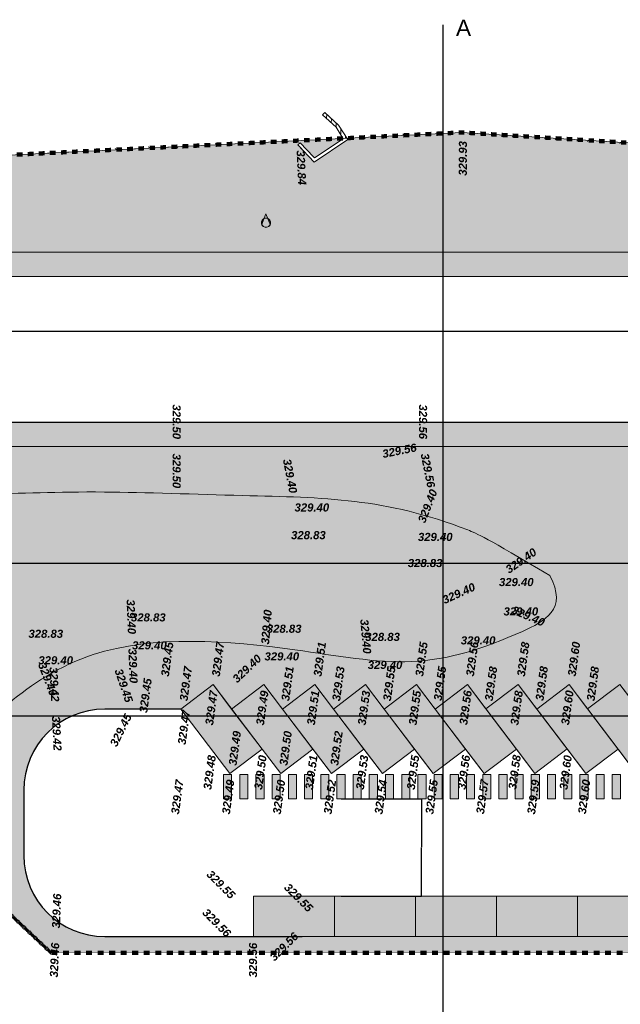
# Model space of a CAD drawing. Header units: centimetres. Extents: x -11246 to 29725, y -11714 to 13666.
# Tile 75 of 79: x 8645 to 9015, y 7500 to 8108. Entities that reach past the tile are written whole.
import ezdxf
from ezdxf.enums import TextEntityAlignment as Align

# ---------------------------------------------------------------- set-up
doc = ezdxf.new("R2010")
doc.units = ezdxf.units.CM
doc.linetypes.add('Centre 2', pattern=[0.03175, 0.00635, -0.004763, 0.015875, -0.004763])
doc.linetypes.add('IMPORT-BORDCHAUSSEE', pattern=[0])
for name, color, linetype, lineweight in [('0- Cloture', 7, 'Continuous', 5), ('0- Emprise', 7, 'Continuous', 5), ('_BG2i Parking_Marquage au sol', 7, 'Continuous', 5), ('Caches des symboles', 7, 'Continuous', 5), ('Surface Projet - Textes - Altitudes', 175, 'Continuous', 0)]:
    doc.layers.add(name, color=color, linetype=linetype, lineweight=lineweight)
doc.layers.add('0- Coupes', color=7, linetype='Continuous')
doc.layers.add('0- nouvelle giration', color=7, linetype='Continuous')
for name, color, linetype, lineweight, true_color in [('0- Parking', 9, 'Continuous', 5, 0x808080), ('0- Piste', 5, 'Continuous', 5, 0x0000ff), ('CADASTRE', 190, 'IMPORT-BORDCHAUSSEE', 5, 0x7f00ff), ('INACTIF', 4, 'Continuous', 5, 0x00ffff), ('MUR', 7, 'Continuous', 5, 0x7f3f00), ('POLYGO', 7, 'Continuous', 5, 0xa50000), ('VERDI_CLOTURE LIMITE DE PROPRIETE', 1, 'Continuous', 5, 0xff0000), ('VERDI_Place permeable', 7, 'Continuous', 5, 0x7fffbf)]:
    doc.layers.add(name, color=color, linetype=linetype, lineweight=lineweight, true_color=true_color)
doc.styles.add('Altitude Surfaces projet', font='arialbi.ttf', dxfattribs={"height": 0.5})
doc.styles.add('CoteTitreD', font='arial.ttf', dxfattribs={"height": 0.0017})
doc.styles.get("Standard").update_dxf_attribs({"font": 'arial.ttf'})
doc.dimstyles.get("Standard").update_dxf_attribs({"dimtxt": 0.18, "dimasz": 0.18, "dimexe": 0.18, "dimexo": 0.0625, "dimgap": 0.09, "dimtad": 0, "dimtih": 1, "dimtoh": 1, "dimdec": 4, "dimzin": 0, "dimdsep": 46, "dimtxsty": 'Standard', "dimcen": 0.09, "dimadec": 0, "dimazin": 0, "dimtfac": 1, "dimtdec": 4, "dimtofl": 0, "dimtmove": 0, "dimatfit": 3, "dimfxl": 1, "dimtolj": 1, "dimtzin": 0, "dimarcsym": 0})

# ---------------------------------------------------------------- blocks, each defined once
blk = doc.blocks.new('APS_VERDI_PLAN MASSE_V2_REVIT_dwg_zs_cache-14888824-RDC Bâtiment 500')
at = {"layer": 'Caches des symboles', "flags": 128}
blk.add_lwpolyline([(-97.878, 0.015), (-97.98, -0.027), (-98.057, -0.105), (-98.099, -0.206), (-98.099, -0.316), (-98.057, -0.417), (-97.98, -0.495), (-97.878, -0.537), (-97.769, -0.537), (-97.667, -0.495), (-97.59, -0.417), (-97.548, -0.316), (-97.548, -0.206), (-97.59, -0.105), (-97.667, -0.027), (-97.769, 0.015), (-97.878, 0.015)], dxfattribs=at)
blk = doc.blocks.new('APS_VERDI_PLAN MASSE_V2_REVIT_dwg_4-14888825-RDC Bâtiment 500')
at = {"layer": 'INACTIF'}
blk.add_circle((-97.823, -0.261), 0.281, dxfattribs=at)
at = {"layer": 'POLYGO', "flags": 128}
blk.add_lwpolyline([(-98.105, -0.401), (-97.823, 0.301), (-97.542, -0.401)], dxfattribs=at)
blk.add_blockref('APS_VERDI_PLAN MASSE_V2_REVIT_dwg_zs_cache-14888824-RDC Bâtiment 500', (0, 0))
blk = doc.blocks.new('APS_VERDI_PLAN MASSE_V2_REVIT_dwg__U59-14888935-RDC Bâtiment 500')
at = {"layer": '_BG2i Parking_Marquage au sol'}
blk.add_hatch(color=256, dxfattribs=at).paths.add_polyline_path([(-0.75, -0.25), (0.75, -0.25), (0.75, 0.25), (-0.75, 0.25)])
at = {"layer": '_BG2i Parking_Marquage au sol', "flags": 128}
blk.add_lwpolyline([(-0.75, -0.25), (0.75, -0.25), (0.75, 0.25), (-0.75, 0.25)], close=True, dxfattribs=at)
blk = doc.blocks.new('APS_VERDI_PLAN MASSE_V2_REVIT_dwg__U60-14888936-RDC Bâtiment 500')
at = {"rotation": 359.9999999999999}
for p in [(0, 32), (0, 31), (0, 30), (0, 29), (0, 28), (0, 27), (0, 26), (0, 25), (0, 24), (0, 23), (0, 22), (0, 21), (0, 20), (0, 19), (0, 18), (0, 17), (0, 16), (0, 15), (0, 14), (0, 13), (0, 12), (0, 11), (0, 10), (0, 9), (0, 8), (0, 7), (0, 6), (0, 5), (0, 4), (0, 3), (0, 2), (0, 1), (0, 0)]:
    blk.add_blockref('APS_VERDI_PLAN MASSE_V2_REVIT_dwg__U59-14888935-RDC Bâtiment 500', p, dxfattribs=at)
blk = doc.blocks.new('*D468')
at = {"layer": '0- nouvelle giration', "color": 0, "lineweight": -2, "transparency": 16777216}
for p, q in [((8843.02, 7627.25), (8892.76, 7627.25)), ((8892.58, 7627.07), (8892.58, 7597.43)), ((8892.58, 7567.43), (8892.58, 7597.07)), ((8843.02, 7567.25), (8892.76, 7567.25))]:
    blk.add_line(p, q, dxfattribs=at)
at = {"layer": '0- nouvelle giration', "color": 0, "transparency": 16777216}
for points in [[(8892.55, 7627.07), (8892.61, 7627.07), (8892.58, 7627.25)], [(8892.55, 7567.43), (8892.61, 7567.43), (8892.58, 7567.25)]]:
    blk.add_solid(points, dxfattribs=at)
at = {"layer": 'Defpoints', "color": 0, "transparency": 16777216}
for p in [(8842.95, 7627.25), (8842.95, 7567.25), (8892.58, 7567.25)]:
    blk.add_point(p, dxfattribs=at)
at = {"layer": '0- nouvelle giration', "color": 0, "transparency": 16777216, "insert": (8892.58, 7597.25), "char_height": 0.18, "attachment_point": 5}
blk.add_mtext('\\A1;60.0000', dxfattribs=at)
blk = doc.blocks.new('A$Cd462aaf2')
at = {"layer": 'Surface Projet - Textes - Altitudes', "color": 94, "style": 'Altitude Surfaces projet'}
for s, rotation, p in [('329.93', 89.72692, (-85.672, 2.641, -329.963)), ('329.84', 272.82027, (-95.686, 4.204, -329.963)), ('329.56', 11.37879, (-90.631, -14.532, -329.963)), ('329.50', 270.00059, (-103.335, -14.502, -329.963)), ('329.56', 281.37781, (-88.029, -14.493, -329.963)), ('329.40', 280.99164, (-96.533, -14.838, -329.963)), ('329.40', 68.73782, (-88.23, -18.731, -329.963)), ('329.40', 34.86896, (-82.954, -21.718, -329.963)), ('329.40', 336.4596, (-82.609, -24.101, -329.963)), ('329.40', 272.14428, (-106.065, -26.532, -329.963)), ('329.45', 82.20617, (-104.064, -28.245, -329.963)), ('329.47', 82.23483, (-100.924, -28.245, -329.963)), ('329.51', 82.23483, (-94.645, -28.243, -329.963)), ('329.55', 82.23483, (-88.365, -28.242, -329.963)), ('329.56', 82.23483, (-85.235, -28.23, -329.963)), ('329.58', 82.30712, (-82.084, -28.245, -329.963)), ('329.60', 82.25282, (-78.949, -28.23, -329.963)), ('329.40', 43.62939, (-99.77, -28.504, -329.963)), ('329.40', 290.54543, (-111.668, -27.419, -329.963)), ('329.42', 272.86959, (-110.94, -27.671, -329.963)), ('329.45', 288.58875, (-106.936, -27.801, -329.963)), ('329.47', 82.23483, (-102.914, -29.758, -329.963)), ('329.51', 82.23483, (-96.636, -29.755, -329.963)), ('329.53', 82.23483, (-93.494, -29.757, -329.963)), ('329.55', 82.23483, (-90.356, -29.755, -329.963)), ('329.55', 82.23483, (-87.225, -29.742, -329.963)), ('329.58', 82.23483, (-84.074, -29.758, -329.963)), ('329.58', 82.30712, (-80.94, -29.742, -329.963)), ('329.58', 82.25282, (-77.786, -29.758, -329.963)), ('329.46', 87.5871, (-110.92, -46.819, -329.963)), ('329.56', 90, (-98.621, -46.822, -329.963))]:
    blk.add_text(s, height=0.5, rotation=rotation, dxfattribs=at).set_placement(p, align=Align.MIDDLE_LEFT)
at = {"layer": 'Surface Projet - Textes - Altitudes', "color": 251, "style": 'Altitude Surfaces projet'}
for s, rotation, p in [('329.50', 270.00059, (-103.335, -11.469, -329.963)), ('329.56', 270.00094, (-88.123, -11.469, -329.963)), ('329.42', 272.86959, (-110.788, -30.7, -329.963)), ('329.45', 63.61742, (-107.257, -32.518, -329.963)), ('329.48', 82.20617, (-101.448, -35.231, -329.963)), ('329.50', 82.23483, (-98.308, -35.231, -329.963)), ('329.51', 82.23483, (-95.168, -35.231, -329.963)), ('329.53', 82.23483, (-92.03, -35.229, -329.963)), ('329.55', 82.24253, (-88.888, -35.231, -329.963)), ('329.56', 82.25316, (-85.749, -35.229, -329.963)), ('329.58', 82.23483, (-82.619, -35.217, -329.963)), ('329.60', 82.27834, (-79.464, -35.232, -329.963)), ('329.47', 82.22434, (-103.439, -36.744, -329.963)), ('329.49', 82.21666, (-100.299, -36.744, -329.963)), ('329.50', 82.23483, (-97.159, -36.744, -329.963)), ('329.52', 82.23483, (-94.02, -36.742, -329.963)), ('329.54', 82.22434, (-90.879, -36.743, -329.963)), ('329.55', 82.25303, (-87.738, -36.741, -329.963)), ('329.57', 82.25316, (-84.608, -36.729, -329.963)), ('329.59', 82.22434, (-81.459, -36.744, -329.963)), ('329.60', 82.27833, (-78.322, -36.729, -329.963)), ('329.55', 315, (-101.354, -40.334, -329.963)), ('329.46', 87.5871, (-110.792, -43.789, -329.963)), ('329.56', 315, (-101.613, -42.696, -329.963))]:
    blk.add_text(s, height=0.5, rotation=rotation, dxfattribs=at).set_placement(p, align=Align.MIDDLE_LEFT)
at = {"layer": 'Surface Projet - Textes - Altitudes', "color": 160, "style": 'Altitude Surfaces projet'}
for s, p in [('329.40', (-96.057, -17.575, -329.963)), ('328.83', (-96.27, -19.284, -329.963)), ('329.40', (-88.438, -19.393, -329.963)), ('328.83', (-89.065, -21.004, -329.963)), ('329.40', (-83.435, -22.178, -329.963)), ('329.40', (-83.153, -23.989, -329.963)), ('328.83', (-106.151, -24.358, -329.963)), ('328.83', (-112.483, -25.368, -329.963)), ('328.83', (-97.768, -25.058, -329.963)), ('329.40', (-106.087, -26.082, -329.963)), ('328.83', (-91.691, -25.56, -329.963)), ('329.40', (-85.792, -25.775, -329.963)), ('329.40', (-111.87, -27.004, -329.963)), ('329.40', (-97.91, -26.764, -329.963)), ('329.40', (-91.538, -27.291, -329.963))]:
    blk.add_text(s, height=0.5, dxfattribs=at).set_placement(p, align=Align.TOP_LEFT)
for rotation, p in [(24.43082, (-86.892, -23.564, -329.963)), (272.14428, (-106.178, -23.501, -329.963)), (85.25231, (-97.879, -26.266, -329.963)), (275.02796, (-91.754, -24.719, -329.963))]:
    blk.add_text('329.40', height=0.5, rotation=rotation, dxfattribs=at).set_placement(p, align=Align.MIDDLE_LEFT)
at = {"layer": 'Surface Projet - Textes - Altitudes', "color": 250, "style": 'Altitude Surfaces projet'}
for s, rotation, p in [('329.45', 82.20617, (-105.402, -30.489, -329.963)), ('329.47', 82.23483, (-101.334, -31.25, -329.963)), ('329.49', 82.23483, (-98.194, -31.25, -329.963)), ('329.51', 82.23483, (-95.055, -31.248, -329.963)), ('329.53', 82.23483, (-91.914, -31.25, -329.963)), ('329.55', 82.23483, (-88.775, -31.248, -329.963)), ('329.56', 82.23483, (-85.645, -31.235, -329.963)), ('329.58', 82.30712, (-82.49, -31.251, -329.963)), ('329.60', 82.23483, (-79.359, -31.235, -329.963)), ('329.47', 82.22434, (-103.029, -32.452, -329.963)), ('329.49', 82.21666, (-99.889, -33.738, -329.963)), ('329.50', 82.23483, (-96.749, -33.738, -329.963)), ('329.52', 82.23483, (-93.61, -33.736, -329.963)), ('329.55', 315, (-96.563, -41.142, -329.963)), ('329.56', 45, (-97.468, -45.674, -329.963))]:
    blk.add_text(s, height=0.5, rotation=rotation, dxfattribs=at).set_placement(p, align=Align.MIDDLE_LEFT)

msp = doc.modelspace()

# ---------------------------------------------------------------- hatches: boundary and pattern name
at = {"lineweight": 5, "true_color": 0xcccccc}
msp.add_hatch(color=254, dxfattribs=at).paths.add_polyline_path([(9298.48089, 7844.61142), (9298.45936, 7859.61147), (8362.47536, 7859.61147), (8362.47536, 7949.60904), (9672.3017, 7949.60885), (9672.30177, 7859.61147), (9672.30169, 7844.61147), (9686.52534, 7844.61159), (9686.52534, 7964.4797), (8347.47536, 7964.60904), (8347.47536, 7844.61147), (9268.46596, 7844.61142)])
at = {"layer": '0- nouvelle giration', "true_color": 0xafd9aa}
h = msp.add_hatch(dxfattribs=at)
h.set_pattern_fill('ANSI37', color=9, scale=0.1)
h.set_pattern_definition([(45, (7774.85803, 7985.276), (-0.224506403, 0.224506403), []), (135, (7774.85803, 7985.276), (-0.224506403, -0.224506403), [])])
edge = h.paths.add_edge_path(flags=17)
edge.add_line((9243.54198, 7704.82506), (9243.40936, 7704.82506))
edge.add_line((9243.40936, 7704.82506), (9243.40936, 7708.5333))
edge.add_line((9243.40936, 7708.5333), (9213.88491, 7706.5696))
edge.add_line((9213.88491, 7706.5696), (9188.19938, 7704.82785))
edge.add_line((9188.19938, 7704.82785), (9189.17129, 7648.75755))
edge.add_line((9189.17129, 7648.75755), (9220.30806, 7648.75755))
edge.add_arc((9166.29993, 7703.98581), 77.24662, 314.36005498, 360.62251027)
h.paths.add_polyline_path([(9193.58079, 7844.61128), (9151.37886, 7844.61128), (9151.37886, 7816.5384), (9193.58079, 7816.5384)], flags=17)
h.paths.add_polyline_path([(9211.56537, 7844.5853), (9298.47012, 7844.61142), (9298.47012, 7708.5384), (9279.95936, 7708.5384), (9279.95936, 7816.5384), (9211.56537, 7816.5384)], flags=17)
edge = h.paths.add_edge_path(flags=16)
edge.add_spline(control_points=[(8483.63265, 7747.9229), (8473.23546, 7766.04001), (8456.33208, 7793.00915), (8501.19299, 7819.33115), (8555.30671, 7815.05292), (8633.99958, 7814.76278), (8681.88639, 7817.79357), (8812.04957, 7813.04972), (8874.00138, 7813.00905), (8932.40475, 7788.6433), (8971.81768, 7764.98597), (8983.22669, 7744.08026), (8942.80299, 7723.64343), (8888.85969, 7706.3563), (8803.02282, 7722.64778), (8701.19564, 7730.407), (8620.77239, 7677.51211), (8598.90441, 7637.43833), (8525.9665, 7683.11303), (8500.19393, 7723.13495), (8483.63265, 7747.9229)], knot_values=[0, 0, 0, 0, 5.205560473, 7.910229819, 14.488220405, 21.740027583, 32.113314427, 40.526554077, 55.688985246, 57.317719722, 57.317719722, 57.317719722, 61.137916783, 67.881664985, 74.416986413, 84.722557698, 90.464298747, 100.393023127, 105.711588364, 114.635439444, 114.635439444, 114.635439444, 114.635439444], degree=3, periodic=0)
edge = h.paths.add_edge_path()
edge.add_line((9095.44936, 7816.5384), (9095.44936, 7844.61128))
edge.add_line((9095.44936, 7844.61128), (8363.63307, 7844.61128))
edge.add_line((8363.63307, 7844.61128), (8347.47536, 7844.61147))
edge.add_line((8347.47536, 7844.61147), (8347.47536, 7964.60904))
edge.add_line((8347.47536, 7964.60904), (9687.30169, 7964.60904))
edge.add_line((9687.30169, 7964.60904), (9687.30169, 7844.61147))
edge.add_line((9687.30169, 7844.61147), (9672.30169, 7844.61147))
edge.add_line((9672.30169, 7844.61147), (9658.58917, 7826.69484))
edge.add_line((9658.58917, 7826.69484), (9644.32377, 7809.23621))
edge.add_line((9644.32377, 7809.23621), (9655.60365, 7775.11519))
edge.add_line((9655.60365, 7775.11519), (9643.34668, 7762.87259))
edge.add_line((9643.34668, 7762.87259), (9643.49249, 7762.72575))
edge.add_line((9643.49249, 7762.72575), (9634.97242, 7754.2754))
edge.add_line((9634.97242, 7754.2754), (9630.38849, 7749.92959))
edge.add_line((9630.38849, 7749.92959), (9513.69088, 7633.36876))
edge.add_line((9513.69088, 7633.36876), (9478.72437, 7644.19953))
edge.add_line((9478.72437, 7644.19953), (9431.82234, 7606.52208))
edge.add_line((9431.82234, 7606.52208), (9458.61503, 7564.30654))
edge.add_line((9458.61503, 7564.30654), (9374.18395, 7510.72116))
edge.add_line((9374.18395, 7510.72116), (9347.39126, 7552.93669))
edge.add_arc((9428.4727, 7540.78475), 81.98701, 171.47633564, 199.44571408)
edge.add_line((9351.16245, 7513.49017), (9367.34464, 7483.02096))
edge.add_line((9367.34464, 7483.02096), (9368.11515, 7480.94579))
edge.add_line((9368.11515, 7480.94579), (9365.54978, 7473.01202))
edge.add_line((9365.54978, 7473.01202), (9377.5866, 7481.20335))
edge.add_line((9377.5866, 7481.20335), (9416.24641, 7509.54068))
edge.add_line((9416.24641, 7509.54068), (9472.80555, 7551.73829))
edge.add_line((9472.80555, 7551.73829), (9652.54838, 7746.4625))
edge.add_line((9652.54838, 7746.4625), (9772.29725, 7980.27599))
edge.add_line((9772.29725, 7980.27599), (9769.85803, 7980.27599))
edge.add_line((9769.85803, 7980.27599), (9769.85803, 7985.58575))
edge.add_line((9769.85803, 7985.58575), (8917.5, 8038.39161))
edge.add_line((8917.5, 8038.39161), (8846.58169, 8034.86069))
edge.add_line((8846.58169, 8034.86069), (8847.14345, 8033.97842))
edge.add_line((8847.14345, 8033.97842), (8826.38878, 8020.1032))
edge.add_line((8826.38878, 8020.1032), (8816.32012, 8030.67753))
edge.add_line((8816.32012, 8030.67753), (8817.76825, 8032.05644))
edge.add_line((8817.76825, 8032.05644), (8826.057, 8023.32514))
edge.add_line((8826.057, 8023.32514), (8826.67645, 8022.70085))
edge.add_line((8826.67645, 8022.70085), (8844.40644, 8034.55396))
edge.add_line((8844.40644, 8034.55396), (8844.28397, 8034.74629))
edge.add_line((8844.28397, 8034.74629), (8555.30881, 8020.35863))
edge.add_line((8555.30881, 8020.35863), (8297.07026, 7972.96972))
edge.add_line((8297.07026, 7972.96972), (8324.77286, 7897.5166))
edge.add_line((8324.77286, 7897.5166), (8337.47536, 7862.66193))
edge.add_line((8337.47536, 7862.66193), (8350.4065, 7827.60489))
edge.add_line((8350.4065, 7827.60489), (8664.08488, 7532.15748))
edge.add_line((8664.08488, 7532.15748), (9049.04773, 7532.24777))
edge.add_line((9049.04773, 7532.24777), (9270.19189, 7408.11878))
edge.add_line((9270.19189, 7408.11878), (9236.40839, 7436.78897))
edge.add_line((9236.40839, 7436.78897), (9193.74813, 7472.9924))
edge.add_line((9193.74813, 7472.9924), (9118.3404, 7538.29746))
edge.add_line((9118.3404, 7538.29746), (9095.69374, 7557.22689))
edge.add_arc((9063.44192, 7510.33914), 56.90906, 55.47779667, 90.22136055)
edge.add_line((9063.22205, 7567.24777), (9039.04773, 7542.24777))
edge.add_line((9039.04773, 7542.24777), (8989.04773, 7542.24777))
edge.add_line((8989.04773, 7542.24777), (8939.04773, 7542.24777))
edge.add_line((8939.04773, 7542.24777), (8889.04773, 7542.24777))
edge.add_line((8889.04773, 7542.24777), (8839.04773, 7542.24777))
edge.add_line((8839.04773, 7542.24777), (8789.04773, 7542.24777))
edge.add_line((8789.04773, 7542.24777), (8697.13197, 7542.24777))
edge.add_arc((8697.13197, 7592.24777), 50, 180, 270, ccw=False)
edge.add_line((8647.13197, 7592.24777), (8647.13197, 7632.62031))
edge.add_arc((8697.13197, 7632.62031), 50, 90, 180, ccw=False)
edge.add_line((8697.13197, 7682.62031), (8744.0519, 7682.62031))
edge.add_line((8744.0519, 7682.62031), (8763.95596, 7697.74739))
edge.add_line((8763.95596, 7697.74739), (8763.97109, 7697.72748))
edge.add_line((8763.97109, 7697.72748), (8775.46957, 7682.59791))
edge.add_line((8775.46957, 7682.59791), (8795.37362, 7697.72499))
edge.add_line((8795.37362, 7697.72499), (8806.86862, 7682.6))
edge.add_line((8806.86862, 7682.6), (8826.77267, 7697.72708))
edge.add_line((8826.77267, 7697.72708), (8838.25519, 7682.61851))
edge.add_line((8838.25519, 7682.61851), (8858.15924, 7697.74559))
edge.add_line((8858.15924, 7697.74559), (8869.66683, 7682.60403))
edge.add_line((8869.66683, 7682.60403), (8889.57088, 7697.73111))
edge.add_line((8889.57088, 7697.73111), (8901.05294, 7682.62314))
edge.add_line((8901.05294, 7682.62314), (8920.95699, 7697.75023))
edge.add_line((8920.95699, 7697.75023), (8932.35734, 7682.74977))
edge.add_line((8932.35734, 7682.74977), (8952.26139, 7697.87685))
edge.add_line((8952.26139, 7697.87685), (8963.87508, 7682.59568))
edge.add_line((8963.87508, 7682.59568), (8983.77913, 7697.72277))
edge.add_line((8983.77913, 7697.72277), (8995.21833, 7682.74977))
edge.add_line((8995.21833, 7682.74977), (9015.12239, 7697.87685))
edge.add_line((9015.12239, 7697.87685), (9026.73438, 7682.59791))
edge.add_line((9026.73438, 7682.59791), (9053.01733, 7702.57295))
edge.add_line((9053.01733, 7702.57295), (9083.27704, 7662.75755))
edge.add_line((9083.27704, 7662.75755), (9093.91704, 7648.75755))
edge.add_line((9093.91704, 7648.75755), (9145.20732, 7648.75755))
edge.add_line((9145.20732, 7648.75755), (9145.20732, 7701.91252))
edge.add_line((9145.20732, 7701.91252), (9095.44936, 7698.5384))
edge.add_line((9095.44936, 7698.5384), (9095.44936, 7816.5384))
at = {"layer": '0- nouvelle giration', "true_color": 0xadddf7}
h = msp.add_hatch(color=141, dxfattribs=at)
h.dxf.hatch_style = 1
edge = h.paths.add_edge_path()
edge.add_spline(control_points=[(8483.63265, 7747.9229), (8473.23546, 7766.04001), (8456.33208, 7793.00915), (8501.19299, 7819.33115), (8555.30671, 7815.05292), (8633.99958, 7814.76278), (8681.88639, 7817.79357), (8812.04957, 7813.04972), (8874.00138, 7813.00905), (8932.40475, 7788.6433), (8971.81768, 7764.98597), (8983.22669, 7744.08026), (8942.80299, 7723.64343), (8888.85969, 7706.3563), (8803.02282, 7722.64778), (8701.19564, 7730.407), (8620.77239, 7677.51211), (8598.90441, 7637.43833), (8525.9665, 7683.11303), (8500.19393, 7723.13495), (8483.63265, 7747.9229)], knot_values=[0, 0, 0, 0, 5.205560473, 7.910229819, 14.488220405, 21.740027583, 32.113314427, 40.526554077, 55.688985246, 57.317719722, 57.317719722, 57.317719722, 61.137916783, 67.881664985, 74.416986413, 84.722557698, 90.464298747, 100.393023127, 105.711588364, 114.635439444, 114.635439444, 114.635439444, 114.635439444], degree=3, periodic=0)
at = {"layer": 'MUR'}
h = msp.add_hatch(dxfattribs=at)
h.set_pattern_fill('FP_1', color=256, scale=10, style=0, pattern_type=2)
h.set_pattern_definition([(85.5, (-19901877.072, -72391385.194), (-3.1652125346, 0.24910762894), [])])
h.paths.add_polyline_path([(8844.32864, 8034.67614), (8846.62671, 8034.78999), (8841.4507, 8042.9191), (8832.93757, 8050.77188), (8831.58179, 8049.30205), (8839.90371, 8041.62566), (8842.04514, 8038.26246)])
at = {"layer": 'VERDI_Place permeable', "true_color": 0x808080}
h = msp.add_hatch(color=8, dxfattribs=at)
h.dxf.hatch_style = 1
h.paths.add_polyline_path([(8889.04773, 7542.24777), (9038.39962, 7542.24777), (9063.22205, 7567.24777), (8789.04773, 7567.24777), (8789.04773, 7542.24777), (8852.28024, 7542.24777)])
h.paths.add_polyline_path([(9347.39126, 7552.93669), (9368.49903, 7566.33304), (9395.29172, 7524.1175), (9374.18395, 7510.72116)])
h.paths.add_polyline_path([(9368.49903, 7566.33304), (9389.6068, 7579.72938), (9416.39949, 7537.51385), (9395.29172, 7524.1175)])
h.paths.add_polyline_path([(9410.71457, 7593.12573), (9431.82234, 7606.52208), (9458.61503, 7564.30654), (9437.50726, 7550.91019)])
h.paths.add_polyline_path([(9389.6068, 7579.72938), (9410.71457, 7593.12573), (9437.50726, 7550.91019), (9416.39949, 7537.51385)])
h.paths.add_polyline_path([(8763.97109, 7697.72748), (8744.06704, 7682.6004), (8774.3212, 7642.79229), (8794.22526, 7657.91937)])
h.paths.add_polyline_path([(8795.37362, 7697.72499), (8775.46957, 7682.59791), (8805.72373, 7642.7898), (8825.62779, 7657.91688)])
h.paths.add_polyline_path([(8826.77267, 7697.72708), (8806.86862, 7682.6), (8837.12278, 7642.79189), (8857.02683, 7657.91897)])
h.paths.add_polyline_path([(8858.15924, 7697.74559), (8838.25519, 7682.61851), (8868.50935, 7642.8104), (8888.41341, 7657.93748)])
h.paths.add_polyline_path([(8889.57088, 7697.73111), (8869.66683, 7682.60403), (8899.92099, 7642.79592), (8919.82505, 7657.923)])
h.paths.add_polyline_path([(8920.95699, 7697.75023), (8901.05294, 7682.62314), (8931.3071, 7642.81503), (8951.21115, 7657.94212)])
h.paths.add_polyline_path([(8952.26139, 7697.87685), (8932.35734, 7682.74977), (8962.6115, 7642.94166), (8982.51555, 7658.06874)])
h.paths.add_polyline_path([(8983.77913, 7697.72277), (8963.87508, 7682.59568), (8994.12924, 7642.78758), (9014.0333, 7657.91466)])
h.paths.add_polyline_path([(9015.12239, 7697.87685), (8995.21833, 7682.74977), (9025.47249, 7642.94166), (9045.37655, 7658.06874)])

# ---------------------------------------------------------------- linework, layer by layer
at = {"lineweight": 5}
msp.add_line((8363.63307, 7844.61128), (9382.0762, 7844.61128), dxfattribs=at)
at = {"lineweight": 5, "flags": 128}
for points in [[(8789.04773, 7567.24777), (8789.04773, 7542.24777), (8839.04773, 7542.24777), (8839.04773, 7567.24777)], [(8889.04773, 7567.24777), (8889.04773, 7542.24777), (8839.04773, 7542.24777), (8839.04773, 7567.24777)], [(8939.04773, 7567.24777), (8939.04773, 7542.24777), (8889.04773, 7542.24777), (8889.04773, 7567.24777)], [(8989.04773, 7567.24777), (8989.04773, 7542.24777), (8939.04773, 7542.24777), (8939.04773, 7567.24777)], [(9063.22205, 7567.24777), (9039.04773, 7542.24777), (8989.04773, 7542.24777), (8989.04773, 7567.24777)]]:
    msp.add_lwpolyline(points, close=True, dxfattribs=at)
at = {"layer": '0- Cloture'}
msp.add_line((8907.44557, 7567.24777), (9063.22205, 7567.24777), dxfattribs=at)
at = {"layer": '0- Cloture', "flags": 128}
for points in [[(9347.39126, 7552.93669), (9431.82234, 7606.52208), (9478.72437, 7644.19953), (9513.69088, 7633.36876), (9655.602, 7775.11355), (9644.32377, 7809.23621), (9658.58917, 7826.69484), (9672.30169, 7844.61147), (9672.30169, 7859.61147), (9672.30169, 7949.60885), (8361.69901, 7949.60885), (8361.69901, 7859.48233), (9227.68294, 7859.48233), (9298.47012, 7859.61147), (9298.47012, 7844.61142), (9298.47012, 7814.70189), (9298.47012, 7715.0384), (9298.47012, 7708.5384), (9279.95936, 7708.5384)], [(8774.33823, 7642.7898), (8794.24039, 7657.91937), (8805.76507, 7642.80971), (8825.64292, 7657.91688), (8837.15809, 7642.80722), (8857.04197, 7657.91897), (8868.52449, 7642.8104), (8888.42854, 7657.93748), (8899.94445, 7642.80225), (8919.84018, 7657.923), (8931.32224, 7642.81503), (8951.22629, 7657.94212), (8962.62664, 7642.94166), (8982.53069, 7658.06874), (8994.1389, 7642.79478), (9014.04843, 7657.91466), (9025.48763, 7642.94166)]]:
    msp.add_lwpolyline(points, dxfattribs=at)
at = {"layer": '0- Cloture'}
msp.add_open_spline([(8483.63265, 7747.9229), (8473.23546, 7766.04001), (8456.33208, 7793.00915), (8501.19299, 7819.33115), (8555.30671, 7815.05292), (8633.99958, 7814.76278), (8681.88639, 7817.79357), (8812.04957, 7813.04972), (8874.00138, 7813.00905), (8932.40475, 7788.6433), (8971.81768, 7764.98597), (8983.22669, 7744.08026), (8942.80299, 7723.64343), (8888.85969, 7706.3563), (8803.02282, 7722.64778), (8701.19564, 7730.407), (8620.77239, 7677.51211), (8598.90441, 7637.43833), (8525.9665, 7683.11303), (8500.19393, 7723.13495), (8483.63265, 7747.9229)], degree=3, knots=[0, 0, 0, 0, 5.205560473, 7.910229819, 14.488220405, 21.740027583, 32.113314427, 40.526554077, 55.688985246, 57.317719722, 57.317719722, 57.317719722, 61.137916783, 67.881664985, 74.416986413, 84.722557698, 90.464298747, 100.393023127, 105.711588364, 114.635439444, 114.635439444, 114.635439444, 114.635439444], dxfattribs=at)
at = {"layer": '0- Coupes'}
for p, q in [((8905.84037, 8104.89561), (8905.84037, 7451.64224)), ((8265.78246, 7915.78953), (9952.18871, 7915.78953)), ((8211.21391, 7772.68739), (9897.62015, 7772.68739)), ((8212.3194, 7678.36949), (9898.72565, 7678.36949))]:
    msp.add_line(p, q, dxfattribs=at)
at = {"layer": '0- Emprise', "flags": 128}
for points in [[(9145.20732, 7701.91252), (9145.20732, 7648.75755), (9093.9019, 7648.75755), (9053.00774, 7702.56566), (9026.73438, 7682.59791), (9015.12239, 7697.87685), (8995.21833, 7682.74977), (8983.77913, 7697.72277), (8963.87508, 7682.59568), (8952.26139, 7697.87685), (8932.35734, 7682.74977), (8920.95699, 7697.75023), (8901.05294, 7682.62314), (8889.57088, 7697.73111), (8869.66683, 7682.60403), (8858.15924, 7697.74559), (8838.25519, 7682.61851), (8826.77267, 7697.72708), (8806.86862, 7682.6), (8795.37362, 7697.72499), (8775.46957, 7682.59791), (8763.95596, 7697.74739), (8744.0519, 7682.62031)], [(9063.22205, 7567.24777), (9039.04773, 7542.24777), (8789.04773, 7542.24777), (8789.04773, 7567.24777), (8907.44557, 7567.24777)]]:
    msp.add_lwpolyline(points, dxfattribs=at)
at = {"layer": '0- nouvelle giration', "flags": 128}
msp.add_lwpolyline([(8744.0519, 7682.62031), (8697.13197, 7682.62031, 0.414213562), (8647.13197, 7632.62031), (8647.13197, 7592.24777, 0.414213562), (8697.13197, 7542.24777), (8819.04773, 7542.24777)], format="xyb", dxfattribs=at)
at = {"layer": '0- Parking', "color": 18, "true_color": 0x000000, "flags": 128}
for points in [[(8763.97109, 7697.72748), (8744.06704, 7682.6004), (8774.3212, 7642.79229), (8794.22526, 7657.91937)], [(8795.37362, 7697.72499), (8775.46957, 7682.59791), (8805.72373, 7642.7898), (8825.62779, 7657.91688)], [(8826.77267, 7697.72708), (8806.86862, 7682.6), (8837.12278, 7642.79189), (8857.02683, 7657.91897)], [(8858.15924, 7697.74559), (8838.25519, 7682.61851), (8868.50935, 7642.8104), (8888.41341, 7657.93748)], [(8889.57088, 7697.73111), (8869.66683, 7682.60403), (8899.92099, 7642.79592), (8919.82505, 7657.923)], [(8920.95699, 7697.75023), (8901.05294, 7682.62314), (8931.3071, 7642.81503), (8951.21115, 7657.94212)], [(8952.26139, 7697.87685), (8932.35734, 7682.74977), (8962.6115, 7642.94166), (8982.51555, 7658.06874)], [(8983.77913, 7697.72277), (8963.87508, 7682.59568), (8994.12924, 7642.78758), (9014.0333, 7657.91466)], [(9015.12239, 7697.87685), (8995.21833, 7682.74977), (9025.47249, 7642.94166), (9045.37655, 7658.06874)], [(8889.04773, 7567.24777), (8889.04773, 7542.24777), (8839.04773, 7542.24777), (8839.04773, 7567.24777)], [(8939.04773, 7567.24777), (8939.04773, 7542.24777), (8889.04773, 7542.24777), (8889.04773, 7567.24777)], [(8989.04773, 7567.24777), (8989.04773, 7542.24777), (8939.04773, 7542.24777), (8939.04773, 7567.24777)]]:
    msp.add_lwpolyline(points, close=True, dxfattribs=at)
at = {"layer": '0- Piste', "color": 1, "true_color": 0xff0000, "flags": 128}
for points in [[(8347.47536, 7964.60904), (9687.30169, 7964.60904), (9687.30169, 7844.61147), (8347.47536, 7844.61147)], [(8362.47536, 7949.60904), (9672.30169, 7949.60904), (9672.30169, 7859.61147), (8362.47536, 7859.61147)]]:
    msp.add_lwpolyline(points, close=True, dxfattribs=at)
at = {"layer": 'CADASTRE', "linetype": 'Continuous', "flags": 128}
msp.add_lwpolyline([(9769.85803, 7985.58575), (8917.5, 8038.39161), (8555.30881, 8020.35863), (8244.15021, 7964.20354)], dxfattribs=at)
at = {"layer": 'MUR'}
msp.add_line((8816.32012, 8030.67753), (8818.74975, 8028.24423), dxfattribs=at)
at = {"layer": 'MUR', "flags": 128}
msp.add_lwpolyline([(8832.93757, 8050.77188), (8841.4507, 8042.9191), (8847.14345, 8033.97842), (8826.38878, 8020.1032), (8816.32012, 8030.67753), (8817.76825, 8032.05644), (8826.057, 8023.32514), (8826.67645, 8022.70085), (8844.40644, 8034.55396), (8839.90371, 8041.62566), (8831.58179, 8049.30205)], close=True, dxfattribs=at)
at = {"layer": 'VERDI_CLOTURE LIMITE DE PROPRIETE', "linetype": 'Centre 2', "lineweight": 90, "flags": 128}
msp.add_lwpolyline([(9270.19189, 7408.11878), (9049.04773, 7532.24777), (8664.08488, 7532.15748), (8350.4661, 7827.54875), (8337.47536, 7862.66193), (8297.07026, 7972.96972), (8555.30881, 8020.35863), (8917.5, 8038.39161), (9769.85803, 7985.58575)], dxfattribs=at)

# ---------------------------------------------------------------- block references
at = {"xscale": 10, "yscale": 10, "zscale": 10}
for name in ['A$Cd462aaf2', 'APS_VERDI_PLAN MASSE_V2_REVIT_dwg_4-14888825-RDC Bâtiment 500']:
    msp.add_blockref(name, (9774.85803, 7985.27599), dxfattribs=at)
at = {"xscale": 10, "yscale": 10, "zscale": 10, "rotation": 90.00000000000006}
msp.add_blockref('APS_VERDI_PLAN MASSE_V2_REVIT_dwg__U60-14888936-RDC Bâtiment 500', (9092.95349, 7634.74777), dxfattribs=at)

# ---------------------------------------------------------------- texts
at = {"insert": (8913.94202, 8107.96748), "char_height": 10, "attachment_point": 1, "style": 'CoteTitreD'}
msp.add_mtext_dynamic_manual_height_columns('A ', width=99.1363899, gutter_width=10, heights=[0], dxfattribs=at)

# ---------------------------------------------------------------- dimensions: what is measured, and where the dimension line sits
at = {"layer": '0- nouvelle giration'}
dim = msp.add_aligned_dim(p1=(8842.95349, 7627.24777), p2=(8842.95349, 7567.24777), distance=49.62953, dimstyle='Standard', dxfattribs=at)
dim.commit()
dim.dimension.update_dxf_attribs({"geometry": '*D468', "text_midpoint": (8892.58302, 7597.24777)})

doc.saveas('drawing.dxf')
